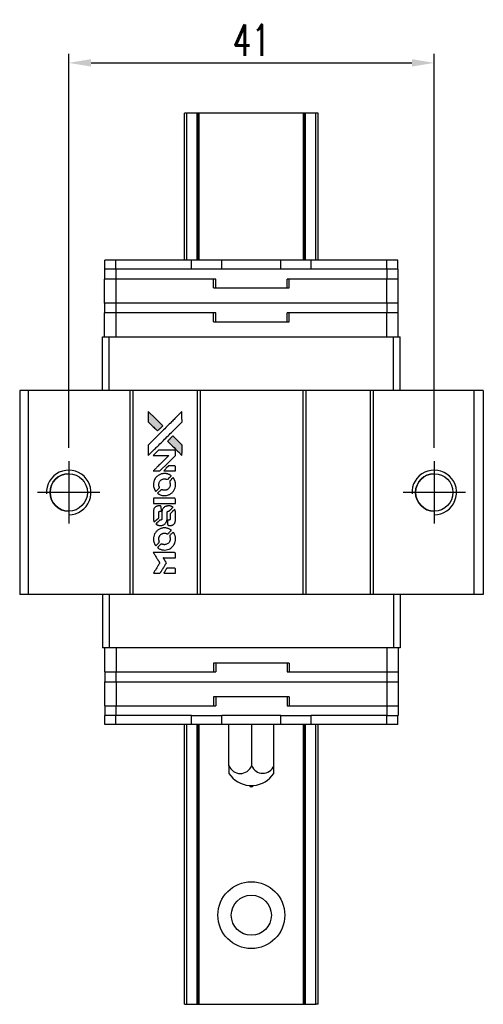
# Model space of a CAD drawing. Header units: millimetres. Extents: x 288 to 532, y -413 to -230.
# Tile 2 of 3: x 307 to 359, y -341 to -230. Entities that reach past the tile are written whole.
import ezdxf

# ---------------------------------------------------------------- set-up
doc = ezdxf.new("R2010")
doc.units = ezdxf.units.MM
doc.header["$LTSCALE"] = 0.1
doc.layers.get('0').update_dxf_attribs({"linetype": 'CONTINUOUS'})
doc.layers.get('Defpoints').update_dxf_attribs({"linetype": 'CONTINUOUS'})
doc.styles.add('DIM-7', font='SIMPLEX.shx', dxfattribs={"width": 0.7, "bigfont": 'chineset.shx'})
doc.dimstyles.new('CNS', dxfattribs={"dimtxt": 3.5, "dimasz": 2.5, "dimexe": 1, "dimexo": 1.5, "dimgap": 0.09, "dimtad": 0, "dimdsep": 46, "dimtxsty": 'DIM-7', "dimcen": 0.09, "dimclrd": 1, "dimclre": 1, "dimclrt": 4, "dimadec": 0, "dimazin": 0, "dimtfac": 1, "dimtix": 1, "dimtmove": 2, "dimatfit": 3, "dimfxl": 1, "dimtvp": 0.971429, "dimtolj": 1, "dimarcsym": 0})

# ---------------------------------------------------------------- blocks, each defined once
blk = doc.blocks.new('*D293')
at = {"color": 7, "lineweight": -2}
for p, q in [((312.61, -278.3), (312.61, -234.09)), ((353.61, -278.3), (353.61, -234.09)), ((315.11, -235.09), (351.11, -235.09))]:
    blk.add_line(p, q, dxfattribs=at)
at = {"color": 7}
for points in [[(315.11, -234.67), (315.11, -235.5), (312.61, -235.09)], [(351.11, -234.67), (351.11, -235.5), (353.61, -235.09)]]:
    blk.add_solid(points, dxfattribs=at)
at = {"layer": 'Defpoints', "color": 0}
for p in [(353.61, -235.09), (312.61, -279.8), (353.61, -279.8)]:
    blk.add_point(p, dxfattribs=at)
at = {"color": 7, "insert": (333.11, -232.54), "char_height": 3.5, "attachment_point": 5, "style": 'DIM-7'}
blk.add_mtext('\\A1;41', dxfattribs=at)
blk = doc.blocks.new('A$Ce5cb1b67')
at = {"linetype": 'Continuous'}
h = blk.add_hatch(color=256, dxfattribs=at)
h.dxf.hatch_style = 1
h.paths.add_polyline_path([(0, 18.17), (0, 17.58), (0, 16.99), (0.51, 16.49, 0.000288), (0.71, 16.29, 0.000479), (0.87, 16.13, 0.000013), (1.02, 15.98, 0.197177), (1.02, 15.98, 0.197497), (1.02, 15.98, 0.00004), (1.11, 16.07, 0.000834), (1.2, 16.16, 0.000506), (1.32, 16.27), (1.61, 16.56), (0.8, 17.36)])
h.paths.add_polyline_path([(2.75, 15.42), (2.46, 15.13, 0.000476), (2.35, 15.01, 0.000789), (2.25, 14.92, 0.000035), (2.17, 14.83, 0.19758), (2.17, 14.83, 0.198396), (2.17, 14.83, 0.000019), (2.28, 14.71, 0.000582), (2.41, 14.59, 0.000351), (2.56, 14.43, 0.000108), (3.21, 13.79, 0.000692), (3.53, 13.47, 0.000077), (3.76, 13.24, 0.197527), (3.77, 13.24, 0.410181), (3.77, 13.24, 0.000493), (3.77, 13.36, 0.002424), (3.78, 13.53, 0.000529), (3.78, 13.81), (3.78, 14.39), (3.26, 14.9)])
for points in [[(0.51, 16.49, 0.000288), (0.71, 16.29, 0.000479), (0.87, 16.13, 0.000013), (1.02, 15.98, 0.197177), (1.02, 15.98, 0.197497), (1.02, 15.98, 0.00004), (1.11, 16.07, 0.000836), (1.2, 16.16, 0.000505), (1.32, 16.27), (1.61, 16.56), (0.8, 17.36), (0, 18.17), (0, 17.58), (0, 16.99)], [(0.71, 13.93, -0.000056), (1.06, 14.28, -0.000021), (1.55, 14.77, -0.000021), (2.09, 15.31, -0.000025), (2.59, 15.81), (3.78, 16.99), (3.77, 17.58), (3.77, 18.16), (2.98, 17.37, 0.000274), (2.6, 16.99, 0.000123), (2.1, 16.5, 0.000121), (1.57, 15.97, 0.000165), (1.09, 15.49), (0, 14.4), (0, 13.81), (0, 13.22)], [(2.56, 14.43, 0.000108), (3.21, 13.79, 0.000692), (3.53, 13.47, 0.000077), (3.76, 13.24, 0.197527), (3.77, 13.24, 0.410182), (3.77, 13.24, 0.000493), (3.77, 13.36, 0.002424), (3.78, 13.53, 0.000529), (3.78, 13.81), (3.78, 14.39), (3.26, 14.9), (2.75, 15.42), (2.46, 15.13, 0.000476), (2.35, 15.01, 0.000789), (2.25, 14.92, 0.000035), (2.17, 14.83, 0.19758), (2.17, 14.83, 0.198396), (2.17, 14.83, 0.000019), (2.28, 14.71, 0.000582), (2.41, 14.59, 0.000351)], [(0.94, 11.49), (1.31, 11.49), (2.18, 12.36), (3.05, 13.23), (3.05, 13.47, 0.0008), (3.05, 13.63, 0.010795), (3.04, 13.69, 0.030495), (3.04, 13.72, 0.080372), (3.03, 13.74, 0.03816), (3.02, 13.76, 0.041799), (3, 13.78, 0.042486), (2.99, 13.79, 0.042078), (2.97, 13.8, 0.099276), (2.94, 13.81, 0.003302), (2.81, 13.81, 0.002586), (2.6, 13.81, 0.000204), (2.04, 13.81), (1.14, 13.81), (0.85, 13.52), (0.56, 13.23), (1.43, 13.23), (2.29, 13.22), (1.44, 12.37, 0.000253), (1.11, 12.04, 0.000412), (0.83, 11.77, 0.000041), (0.58, 11.52, 0.041338), (0.57, 11.51), (0.56, 11.49)], [(0.58, 9.83, 0.023681), (0.59, 9.72, 0.022402), (0.62, 9.62, 0.021929), (0.66, 9.52, 0.020503), (0.7, 9.42, 0.013745), (0.73, 9.36, 0.009767), (0.77, 9.3, 0.009658), (0.8, 9.24, 0.027804), (0.83, 9.2), (0.84, 9.19), (1.03, 9.37, 0.002053), (1.11, 9.46, 0.006738), (1.17, 9.52, 0.007826), (1.21, 9.56, 0.063909), (1.22, 9.58, 0.061532), (1.23, 9.61, 0.068674), (1.24, 9.65, 0.052072), (1.23, 9.69, 0.019648), (1.21, 9.74, -0.018366), (1.19, 9.8, -0.0288), (1.18, 9.86, -0.029061), (1.17, 9.92, -0.019155), (1.17, 9.99, -0.053809), (1.2, 10.13, -0.058833), (1.25, 10.27, -0.058566), (1.33, 10.38, -0.052525), (1.44, 10.48, -0.044733), (1.53, 10.54, -0.040573), (1.64, 10.58, -0.041123), (1.74, 10.61, -0.04951), (1.85, 10.61, -0.017369), (1.9, 10.6, -0.024255), (1.94, 10.6, -0.023787), (1.98, 10.58, -0.015798), (2.03, 10.57, 0.010631), (2.06, 10.55, 0.033653), (2.08, 10.55, 0.037806), (2.1, 10.55, 0.016307), (2.13, 10.55, 0.068179), (2.18, 10.55, 0.095747), (2.22, 10.57, 0.033418), (2.28, 10.62, 0.002133), (2.43, 10.78, 0.001452), (2.52, 10.87, 0.012393), (2.56, 10.91, 0.020479), (2.58, 10.93, 0.344362), (2.57, 10.94, 0.074287), (2.55, 10.96, 0.005454), (2.49, 11.01, 0.008391), (2.42, 11.05, 0.017097), (2.36, 11.08, 0.027375), (2.24, 11.13, 0.02835), (2.12, 11.17, 0.027723), (1.99, 11.19, 0.023913), (1.86, 11.2, 0.027047), (1.7, 11.19, 0.031685), (1.55, 11.17, 0.032425), (1.4, 11.13, 0.031013), (1.26, 11.07, 0.037914), (1.09, 10.97, 0.040153), (0.95, 10.85, 0.039834), (0.82, 10.71, 0.036173), (0.71, 10.54, 0.040752), (0.64, 10.38, 0.035885), (0.6, 10.2, 0.035491), (0.57, 10.01, 0.037615)], [(2.39, 11.49), (3.05, 11.49), (3.05, 11.73), (3.05, 11.98), (3.03, 12.01, 0.03146), (3.02, 12.02, 0.026444), (3.01, 12.03, 0.026444), (3, 12.04, 0.031457), (2.98, 12.05), (2.95, 12.07), (2.63, 12.07), (2.31, 12.07), (2.02, 11.79, 0.000745), (1.91, 11.68, 0.001228), (1.82, 11.58, 0.000087), (1.74, 11.5, 0.195134), (1.74, 11.49, 0.412117), (1.74, 11.49, 0.000048), (1.93, 11.49, 0.00109), (2.14, 11.49, 0.000653)], [(1.08, 8.96, 0.018008), (1.14, 8.92, 0.009842), (1.2, 8.88, 0.009807), (1.28, 8.85, 0.015716), (1.34, 8.82, 0.048467), (1.56, 8.75, 0.045841), (1.79, 8.72, 0.046006), (2.03, 8.74, 0.049638), (2.25, 8.8, 0.064819), (2.54, 8.95, 0.06695), (2.78, 9.17, 0.066691), (2.95, 9.45, 0.063505), (3.04, 9.76, 0.03135), (3.05, 9.84, 0.010439), (3.05, 9.96, 0.010391), (3.05, 10.08, 0.032408), (3.04, 10.16, 0.015696), (3.02, 10.25, 0.018095), (3, 10.34, 0.018551), (2.97, 10.42, 0.018352), (2.93, 10.5, 0.015568), (2.9, 10.56, 0.009832), (2.87, 10.62, 0.009795), (2.83, 10.68, 0.023727), (2.8, 10.72), (2.79, 10.73), (2.61, 10.56, 0.001528), (2.5, 10.45, 0.010022), (2.45, 10.4, 0.019586), (2.43, 10.37, 0.061865), (2.41, 10.34, 0.055054), (2.4, 10.31, 0.061607), (2.4, 10.27, 0.048725), (2.4, 10.22, 0.020221), (2.42, 10.16, -0.017722), (2.44, 10.1, -0.02685), (2.45, 10.04, -0.02759), (2.45, 9.99, -0.020233), (2.45, 9.93, -0.04793), (2.44, 9.81, -0.048386), (2.4, 9.69, -0.047866), (2.33, 9.59, -0.044964), (2.25, 9.5, -0.04333), (2.16, 9.42, -0.050921), (2.05, 9.36, -0.051473), (1.94, 9.33, -0.0459), (1.82, 9.32, -0.019014), (1.76, 9.32, -0.024114), (1.71, 9.33, -0.025081), (1.66, 9.34, -0.023892), (1.61, 9.36, 0.008624), (1.57, 9.37, 0.026486), (1.54, 9.38, 0.035074), (1.51, 9.38, 0.02756), (1.49, 9.38, 0.087163), (1.45, 9.37, 0.073291), (1.41, 9.35, 0.028074), (1.35, 9.3, 0.002594), (1.22, 9.17), (1.04, 8.99)], [(1.81, 7.85), (3.05, 7.85), (3.05, 8.1), (3.05, 8.34), (3.03, 8.37, 0.071429), (3.01, 8.39, 0.054799), (2.99, 8.41, 0.053585), (2.96, 8.43, 0.060698), (2.93, 8.44, 0.033975), (2.88, 8.44, 0.000112), (2.25, 8.44, 0.000726), (1.63, 8.44, 0.001084), (1.1, 8.44), (0.57, 8.43), (0.57, 8.14), (0.57, 7.85)], [(0.58, 6.04, 0.018538), (0.58, 6, 0.010695), (0.59, 5.96, 0.01068), (0.6, 5.92, 0.017678), (0.61, 5.88, 0.013849), (0.63, 5.84, 0.011814), (0.64, 5.79, 0.004513), (0.66, 5.75, 0.290035), (0.67, 5.75, 0.196418), (0.67, 5.75, 0.000124), (0.74, 5.82, 0.001477), (0.82, 5.9, 0.000898), (0.92, 6), (1.17, 6.24), (1.17, 6.55, -0.001471), (1.17, 6.79, -0.028714), (1.17, 6.86, -0.097073), (1.19, 6.9, -0.084199), (1.22, 6.93, -0.042698), (1.24, 6.95, -0.053912), (1.26, 6.96, -0.051004), (1.29, 6.97, -0.032967), (1.32, 6.97, 0.00807), (1.33, 6.97, 0.003023), (1.36, 6.97, 0.002994), (1.38, 6.97, 0.003629), (1.4, 6.97), (1.46, 6.98), (1.46, 7.21, 0.001618), (1.45, 7.33, 0.005206), (1.45, 7.4, 0.00535), (1.45, 7.45, 0.060675), (1.45, 7.47, 0.048484), (1.44, 7.48, 0.02389), (1.44, 7.5, 0.022812), (1.43, 7.51, 0.02462), (1.41, 7.52, 0.061781), (1.39, 7.55, 0.080179), (1.35, 7.56, 0.048561), (1.31, 7.57, 0.010021), (1.22, 7.57, 0.016602), (1.11, 7.57, 0.031409), (1.03, 7.55, 0.036474), (0.95, 7.53, 0.03439), (0.88, 7.5, 0.065928), (0.76, 7.42, 0.069066), (0.67, 7.31, 0.065697), (0.61, 7.18, 0.051559), (0.58, 7.02, 0.020904), (0.57, 6.94, 0.000451), (0.57, 6.53, 0.000419), (0.57, 6.12, 0.022759)], [(0.9, 5.5, 0.023289), (0.96, 5.46, 0.026845), (1.01, 5.43, 0.026047), (1.08, 5.41, 0.019751), (1.15, 5.39, 0.013249), (1.19, 5.38, 0.025169), (1.23, 5.37, 0.016532), (1.27, 5.37, 0.002937), (1.35, 5.37, 0.003317), (1.42, 5.37, 0.011808), (1.46, 5.37, 0.01777), (1.49, 5.38, 0.021476), (1.52, 5.38, 0.04325), (1.66, 5.42, 0.045753), (1.78, 5.49, 0.04649), (1.88, 5.57, 0.047672), (1.97, 5.67, 0.025315), (1.99, 5.71, 0.015208), (2.02, 5.76, 0.01512), (2.05, 5.82, 0.022488), (2.07, 5.87, 0.027857), (2.09, 5.95, 0.034138), (2.1, 6.02, 0.014286), (2.1, 6.14, 0.00124), (2.1, 6.43, -0.00103), (2.1, 6.6, -0.002552), (2.1, 6.73, -0.001594), (2.11, 6.83, -0.047676), (2.11, 6.86, -0.085307), (2.13, 6.9, -0.097789), (2.16, 6.93, -0.085947), (2.2, 6.96, -0.051339), (2.26, 6.97, 0.014634), (2.28, 6.97, 0.015028), (2.3, 6.97, 0.014927), (2.31, 6.98, 0.059415), (2.32, 6.98, 0.070595), (2.34, 6.99, 0.00028), (2.55, 7.2, 0.000111), (2.76, 7.41, 0.200239), (2.77, 7.42, 0.268906), (2.76, 7.42, 0.001866), (2.71, 7.45, 0.007532), (2.66, 7.48, 0.017818), (2.62, 7.5, 0.013256), (2.58, 7.52, 0.011636), (2.54, 7.53, 0.011528), (2.49, 7.54, 0.012303), (2.45, 7.56, 0.0423), (2.38, 7.56, 0.013657), (2.27, 7.57, 0.013857), (2.17, 7.56, 0.037428), (2.09, 7.55, 0.014927), (2.04, 7.54, 0.0122), (1.99, 7.52, 0.012518), (1.94, 7.51, 0.023062), (1.9, 7.49, 0.065961), (1.76, 7.4, 0.06055), (1.65, 7.27, 0.059676), (1.57, 7.11, 0.060497), (1.52, 6.94, 0.025683), (1.52, 6.9, 0.001528), (1.52, 6.79, 0.002124), (1.52, 6.65, 0.001173), (1.52, 6.49, -0.000809), (1.52, 6.19, -0.017164), (1.52, 6.1, -0.063931), (1.51, 6.05, -0.108429), (1.49, 6.02, -0.052941), (1.46, 6, -0.063675), (1.44, 5.99, -0.050562), (1.41, 5.98, -0.020337), (1.36, 5.98, 0.009897), (1.34, 5.97, 0.016482), (1.31, 5.97, 0.019019), (1.3, 5.97, 0.06043), (1.28, 5.96, 0.076267), (1.26, 5.94, 0.00054), (1.07, 5.75, 0.000307), (0.87, 5.55, 0.142594), (0.86, 5.53, 0.232419), (0.86, 5.53, 0.022995), (0.87, 5.52, 0.024627), (0.88, 5.51, 0.015407)], [(2.18, 5.47, 0.065483), (2.19, 5.44, 0.053271), (2.21, 5.41, 0.052018), (2.24, 5.39, 0.0556), (2.27, 5.38, 0.036839), (2.29, 5.37, 0.026922), (2.31, 5.37, 0.016905), (2.35, 5.37, 0.004317), (2.4, 5.37, 0.016369), (2.5, 5.37, 0.029936), (2.59, 5.38, 0.03418), (2.67, 5.4, 0.031327), (2.74, 5.43, 0.046935), (2.83, 5.49, 0.054053), (2.91, 5.56, 0.053701), (2.97, 5.64, 0.045364), (3.01, 5.74, 0.032479), (3.03, 5.83, 0.03386), (3.04, 5.92, 0.013578), (3.05, 6.06, 0.001155), (3.05, 6.42, 0.000413), (3.05, 6.73, 0.005008), (3.04, 6.85, 0.013199), (3.04, 6.92, 0.033956), (3.03, 6.97, 0.013909), (3.02, 7.02, 0.010864), (3, 7.07, 0.010938), (2.99, 7.12, 0.028702), (2.97, 7.16), (2.96, 7.18), (2.71, 6.93), (2.45, 6.68), (2.45, 6.39, -0.001504), (2.45, 6.27, -0.00328), (2.45, 6.17, -0.001901), (2.45, 6.1, -0.061333), (2.45, 6.08, -0.063621), (2.44, 6.05, -0.048633), (2.42, 6.03, -0.046769), (2.4, 6.01, -0.047961), (2.37, 5.99, -0.02678), (2.35, 5.98, -0.050957), (2.33, 5.98, -0.029398), (2.3, 5.97, -0.00401), (2.25, 5.97), (2.17, 5.97), (2.17, 5.73, 0.001061), (2.17, 5.59, 0.009147), (2.17, 5.53, 0.020721), (2.17, 5.49, 0.051619)], [(0.58, 3.73, 0.024131), (0.59, 3.62, 0.022344), (0.62, 3.51, 0.021883), (0.66, 3.41, 0.020884), (0.71, 3.3, 0.010669), (0.74, 3.24, 0.010389), (0.77, 3.19, 0.010913), (0.8, 3.13, 0.022227), (0.83, 3.09), (0.84, 3.08), (1.03, 3.27, 0.002452), (1.1, 3.34, 0.003628), (1.16, 3.41, 0.001662), (1.21, 3.46, 0.070159), (1.22, 3.48, 0.047671), (1.23, 3.49, 0.018624), (1.23, 3.5, 0.017921), (1.23, 3.52, 0.018804), (1.23, 3.54, 0.018255), (1.24, 3.56, 0.041312), (1.23, 3.58, 0.037164), (1.23, 3.6, 0.012342), (1.22, 3.62, -0.015101), (1.2, 3.68, -0.035998), (1.18, 3.73, -0.033244), (1.18, 3.78, -0.011249), (1.18, 3.86, -0.004059), (1.18, 3.92, -0.019693), (1.18, 3.96, -0.027943), (1.18, 3.98, -0.014411), (1.19, 4.02, -0.033089), (1.22, 4.1, -0.033887), (1.26, 4.18, -0.034021), (1.31, 4.25, -0.033942), (1.37, 4.32, -0.02816), (1.44, 4.38, -0.035032), (1.5, 4.42, -0.035269), (1.58, 4.46, -0.029196), (1.66, 4.49, -0.037862), (1.76, 4.5, -0.043657), (1.85, 4.51, -0.043064), (1.94, 4.49, -0.035184), (2.04, 4.46, 0.033699), (2.08, 4.45, 0.052815), (2.13, 4.44, 0.059167), (2.16, 4.44, 0.058972), (2.2, 4.45, 0.059208), (2.23, 4.47, 0.021125), (2.26, 4.5, 0.008691), (2.32, 4.56, 0.000851), (2.46, 4.7, 0.001873), (2.53, 4.77, 0.013884), (2.56, 4.8, 0.022355), (2.58, 4.83, 0.341453), (2.58, 4.84, 0.073011), (2.56, 4.85, 0.004587), (2.49, 4.9, 0.00748), (2.42, 4.94, 0.016837), (2.37, 4.97, 0.028606), (2.24, 5.02, 0.031352), (2.11, 5.06, 0.031004), (1.97, 5.09, 0.0268), (1.83, 5.09, 0.026698), (1.67, 5.09, 0.03002), (1.53, 5.06, 0.030357), (1.39, 5.02, 0.028554), (1.25, 4.96, 0.062944), (1, 4.79, 0.062206), (0.79, 4.56, 0.062448), (0.65, 4.29, 0.064355), (0.58, 4, 0.017377), (0.57, 3.94, 0.008369), (0.57, 3.86, 0.008367), (0.57, 3.79, 0.01757)], [(1.08, 2.85, 0.064158), (1.37, 2.7, 0.06356), (1.69, 2.62, 0.064004), (2.01, 2.63, 0.066747), (2.32, 2.72, 0.04321), (2.51, 2.82, 0.044737), (2.68, 2.96, 0.044901), (2.82, 3.12, 0.044184), (2.93, 3.31, 0.026293), (2.99, 3.45, 0.033344), (3.03, 3.59, 0.033227), (3.05, 3.73, 0.025815), (3.05, 3.88, 0.023119), (3.04, 4.03, 0.031044), (3.02, 4.16, 0.031337), (2.98, 4.29, 0.024258), (2.92, 4.42, 0.015622), (2.89, 4.47, 0.008495), (2.86, 4.53, 0.008415), (2.83, 4.58, 0.020814), (2.8, 4.62), (2.78, 4.63), (2.61, 4.45, 0.002843), (2.47, 4.32, 0.033917), (2.42, 4.27, 0.087906), (2.4, 4.22, 0.073302), (2.4, 4.18, 0.022047), (2.4, 4.15, 0.026465), (2.4, 4.13, 0.022233), (2.41, 4.11, 0.009985), (2.42, 4.07, -0.039011), (2.45, 3.96, -0.044398), (2.45, 3.85, -0.045096), (2.44, 3.74, -0.04265), (2.41, 3.63, -0.071154), (2.33, 3.47, -0.068827), (2.2, 3.34, -0.068713), (2.05, 3.26, -0.070507), (1.87, 3.22, -0.028605), (1.8, 3.21, -0.031418), (1.73, 3.22, -0.031044), (1.66, 3.23, -0.02668), (1.59, 3.26, 0.038913), (1.54, 3.27, 0.043732), (1.5, 3.28, 0.047754), (1.46, 3.28, 0.075756), (1.43, 3.27, 0.07294), (1.41, 3.25, 0.003456), (1.36, 3.21, 0.005023), (1.3, 3.15, 0.002422), (1.22, 3.07, 0.000819), (1.15, 3, 0.001349), (1.09, 2.94, 0.0001), (1.04, 2.89, 0.205335), (1.04, 2.89, 0.219821), (1.04, 2.89, 0.002494), (1.05, 2.88, 0.007089), (1.07, 2.87, 0.004494)], [(0.94, 0), (1.31, 0), (1.38, 0.1, -0.000297), (1.42, 0.17, -0.000037), (1.5, 0.3, -0.000043), (1.6, 0.46, -0.000036), (1.71, 0.64, 0.000044), (1.81, 0.81, 0.000063), (1.9, 0.96, 0.000035), (1.98, 1.09, 0.0009), (2, 1.12), (2.03, 1.17), (1.99, 1.24, 0.001175), (1.97, 1.27, 0.000208), (1.92, 1.34, 0.000225), (1.87, 1.43, 0.000203), (1.82, 1.51, -0.000711), (1.77, 1.6, -0.001119), (1.72, 1.67, -0.000263), (1.69, 1.73, -0.04589), (1.68, 1.73, -0.519312), (1.69, 1.74, -0.001914), (1.79, 1.74, -0.003124), (1.95, 1.74, -0.000285), (2.36, 1.74), (3.05, 1.74), (3.05, 1.98, 0.001727), (3.05, 2.15, 0.025279), (3.04, 2.21, 0.073886), (3.04, 2.25, 0.07426), (3.02, 2.28, 0.03264), (3.01, 2.29, 0.01784), (3, 2.3, 0.017712), (2.99, 2.3, 0.026854), (2.98, 2.31), (2.95, 2.32), (1.76, 2.33), (0.56, 2.33), (0.57, 2.31, -0.004595), (0.58, 2.3, -0.00016), (0.6, 2.27, -0.000298), (0.63, 2.23, -0.000208), (0.66, 2.18, 0.000986), (0.75, 2.03, 0.00025), (0.89, 1.8, 0.000268), (1.05, 1.56, 0.000436), (1.18, 1.35, -0.002932), (1.22, 1.28, -0.004718), (1.25, 1.22, -0.001113), (1.29, 1.17, -0.227179), (1.29, 1.16, -0.045982), (1.28, 1.16, -0.000145), (1.24, 1.09, -0.000825), (1.19, 1.01, -0.000517), (1.13, 0.92, 0.000056), (0.94, 0.6, 0.000289), (0.83, 0.43, 0.000481), (0.75, 0.3, 0.000418), (0.67, 0.16), (0.57, 0)], [(2.39, 0), (3.05, 0), (3.05, 0.24, 0.000842), (3.05, 0.39, 0.010591), (3.05, 0.45, 0.028995), (3.04, 0.48, 0.069543), (3.04, 0.51, 0.051063), (3.02, 0.53, 0.039932), (3.01, 0.55, 0.039414), (2.99, 0.56, 0.045845), (2.96, 0.58, 0.094811), (2.94, 0.58, 0.007124), (2.88, 0.58, 0.004713), (2.76, 0.59, 0.000534), (2.51, 0.59), (2.09, 0.59), (2.05, 0.53, 0.000828), (1.94, 0.35, 0.000879), (1.84, 0.18, 0.000048), (1.73, 0.01, 0.137596), (1.73, 0, 0.413028), (1.73, 0, 0.000016), (1.93, 0, 0.000623), (2.14, 0, 0.000374)]]:
    blk.add_lwpolyline(points, format="xyb", close=True)

msp = doc.modelspace()

# ---------------------------------------------------------------- linework, layer by layer
at = {"color": 7, "linetype": 'Continuous', "lineweight": 25}
for p, q in [((325.841, -240.749), (325.59, -240.749)), ((325.59, -257.249), (325.59, -240.749)), ((325.59, -240.749), (325.59, -240.749)), ((325.59, -257.249), (325.59, -240.749)), ((327.03, -240.749), (325.841, -240.749)), ((325.841, -257.249), (325.841, -240.749)), ((327.115, -240.749), (327.03, -240.749)), ((327.03, -257.249), (327.03, -240.749)), ((327.24, -240.749), (327.115, -240.749)), ((327.115, -257.249), (327.115, -240.749)), ((327.24, -257.249), (327.24, -240.749)), ((338.94, -240.749), (327.24, -240.749)), ((338.94, -257.249), (338.94, -240.749)), ((339.064, -240.749), (338.94, -240.749)), ((339.15, -240.749), (339.064, -240.749)), ((339.064, -257.249), (339.064, -240.749)), ((340.338, -240.749), (339.15, -240.749)), ((339.15, -257.249), (339.15, -240.749)), ((340.338, -257.249), (340.338, -240.749)), ((340.59, -257.249), (340.59, -240.749)), ((340.59, -257.249), (340.59, -240.749)), ((316.64, -258.249), (316.64, -257.249)), ((317.89, -257.249), (316.64, -257.249)), ((317.89, -258.249), (317.89, -257.249)), ((326.39, -257.249), (317.89, -257.249)), ((326.39, -258.249), (326.39, -257.249)), ((329.79, -257.249), (326.39, -257.249)), ((329.79, -258.249), (329.79, -257.249)), ((336.39, -257.249), (329.79, -257.249)), ((336.39, -258.249), (336.39, -257.249)), ((339.79, -257.249), (336.39, -257.249)), ((339.79, -258.249), (339.79, -257.249)), ((348.29, -257.249), (339.79, -257.249)), ((348.29, -258.249), (348.29, -257.249)), ((349.54, -257.249), (348.29, -257.249)), ((349.54, -258.249), (349.54, -257.249)), ((317.89, -258.249), (316.64, -258.249)), ((316.661, -259.349), (316.661, -258.249)), ((326.39, -258.249), (317.89, -258.249)), ((317.911, -259.349), (317.911, -258.249)), ((348.311, -258.249), (317.911, -258.249)), ((336.39, -258.249), (329.79, -258.249)), ((348.29, -258.249), (339.79, -258.249)), ((348.311, -259.349), (348.311, -258.249)), ((349.561, -258.249), (348.311, -258.249)), ((349.561, -259.349), (349.561, -258.249)), ((316.625, -262.049), (316.625, -259.349)), ((317.926, -259.349), (316.625, -259.349)), ((317.926, -262.049), (317.926, -259.349)), ((328.85, -259.349), (317.926, -259.349)), ((329.112, -259.349), (328.85, -259.349)), ((328.85, -260.349), (328.85, -259.349)), ((329.112, -260.349), (329.112, -259.349)), ((337.35, -259.349), (337.112, -259.349)), ((337.112, -260.349), (337.112, -259.349)), ((337.35, -260.349), (337.35, -259.349)), ((348.273, -259.349), (337.35, -259.349)), ((348.273, -262.049), (348.273, -259.349)), ((348.3, -259.349), (348.273, -259.349)), ((348.311, -259.349), (348.3, -259.349)), ((349.561, -259.349), (348.311, -259.349)), ((349.575, -259.349), (349.561, -259.349)), ((349.575, -262.049), (349.575, -259.349)), ((328.85, -260.349), (337.35, -260.349)), ((317.926, -262.049), (316.625, -262.049)), ((316.661, -263.149), (316.661, -262.049)), ((317.911, -263.149), (317.911, -262.049)), ((348.273, -262.049), (317.926, -262.049)), ((348.3, -262.049), (348.273, -262.049)), ((348.311, -262.049), (348.3, -262.049)), ((348.311, -263.149), (348.311, -262.049)), ((349.561, -262.049), (348.311, -262.049)), ((349.561, -263.149), (349.561, -262.049)), ((349.575, -262.049), (349.561, -262.049)), ((316.625, -265.849), (316.625, -263.149)), ((317.926, -263.149), (316.625, -263.149)), ((317.926, -265.849), (317.926, -263.149)), ((328.85, -263.149), (317.926, -263.149)), ((329.112, -263.149), (328.85, -263.149)), ((328.85, -264.149), (328.85, -263.149)), ((329.112, -264.149), (329.112, -263.149)), ((337.35, -263.149), (337.112, -263.149)), ((337.112, -264.149), (337.112, -263.149)), ((337.35, -264.149), (337.35, -263.149)), ((348.273, -263.149), (337.35, -263.149)), ((348.273, -265.849), (348.273, -263.149)), ((348.3, -263.149), (348.273, -263.149)), ((348.311, -263.149), (348.3, -263.149)), ((349.561, -263.149), (348.311, -263.149)), ((349.575, -263.149), (349.561, -263.149)), ((349.575, -265.849), (349.575, -263.149)), ((328.85, -264.149), (337.35, -264.149)), ((316.39, -271.849), (316.39, -265.849)), ((316.39, -265.849), (317.148, -265.849)), ((317.148, -271.849), (317.148, -265.849)), ((317.148, -265.849), (349.032, -265.849)), ((349.032, -271.849), (349.032, -265.849)), ((349.032, -265.849), (349.79, -265.849)), ((349.79, -271.849), (349.79, -265.849)), ((307.11, -271.849), (307.11, -294.749)), ((308.06, -271.849), (307.11, -271.849)), ((308.06, -271.849), (308.06, -294.749)), ((319.46, -271.849), (308.06, -271.849)), ((319.46, -271.849), (319.46, -294.749)), ((319.81, -271.849), (319.46, -271.849)), ((319.81, -271.849), (319.81, -294.749)), ((327.01, -271.849), (319.81, -271.849)), ((327.01, -271.849), (327.01, -294.749)), ((327.36, -271.849), (327.01, -271.849)), ((327.36, -271.849), (327.36, -294.749)), ((338.86, -271.849), (327.36, -271.849)), ((338.86, -271.849), (338.86, -294.749)), ((339.21, -271.849), (338.86, -271.849)), ((339.21, -271.849), (339.21, -294.749)), ((346.41, -271.849), (339.21, -271.849)), ((346.41, -271.849), (346.41, -294.749)), ((346.76, -271.849), (346.41, -271.849)), ((346.76, -271.849), (346.76, -294.749)), ((358.06, -271.849), (346.76, -271.849)), ((358.06, -271.849), (358.06, -294.749)), ((359.11, -271.849), (358.06, -271.849)), ((359.11, -271.849), (359.11, -294.749)), ((308.06, -294.749), (307.11, -294.749)), ((319.46, -294.749), (308.06, -294.749)), ((316.39, -294.749), (316.39, -300.749)), ((317.148, -294.749), (317.148, -300.749)), ((319.81, -294.749), (319.46, -294.749)), ((327.01, -294.749), (319.81, -294.749)), ((327.36, -294.749), (327.01, -294.749)), ((338.86, -294.749), (327.36, -294.749)), ((339.21, -294.749), (338.86, -294.749)), ((346.41, -294.749), (339.21, -294.749)), ((346.76, -294.749), (346.41, -294.749)), ((358.06, -294.749), (346.76, -294.749)), ((349.032, -294.749), (349.032, -300.749)), ((349.79, -294.749), (349.79, -300.749)), ((359.11, -294.749), (358.06, -294.749)), ((317.148, -300.749), (316.39, -300.749)), ((316.625, -300.749), (316.625, -303.449)), ((349.032, -300.749), (317.148, -300.749)), ((317.926, -300.749), (317.926, -303.449)), ((348.273, -300.749), (348.273, -303.449)), ((349.79, -300.749), (349.032, -300.749)), ((349.575, -300.749), (349.575, -303.449)), ((328.85, -302.449), (328.85, -303.449)), ((337.349, -302.449), (328.85, -302.449)), ((329.097, -302.449), (329.097, -303.449)), ((337.097, -302.449), (337.097, -303.449)), ((337.349, -302.449), (337.349, -303.449)), ((316.625, -303.449), (316.647, -303.449)), ((316.647, -303.449), (316.647, -304.549)), ((316.647, -303.449), (317.897, -303.449)), ((317.897, -303.449), (317.897, -304.549)), ((317.897, -303.449), (317.898, -303.449)), ((317.898, -303.449), (317.926, -303.449)), ((317.926, -303.449), (328.85, -303.449)), ((328.85, -303.449), (329.097, -303.449)), ((337.097, -303.449), (337.349, -303.449)), ((337.349, -303.449), (348.273, -303.449)), ((348.273, -303.449), (349.575, -303.449)), ((348.297, -303.449), (348.297, -304.549)), ((349.547, -303.449), (349.547, -304.549)), ((316.625, -304.549), (316.625, -307.249)), ((316.625, -304.549), (316.647, -304.549)), ((316.647, -304.549), (317.897, -304.549)), ((317.897, -304.549), (317.898, -304.549)), ((317.898, -304.549), (317.926, -304.549)), ((317.926, -304.549), (317.926, -307.249)), ((317.926, -304.549), (348.273, -304.549)), ((348.273, -304.549), (348.273, -307.249)), ((348.273, -304.549), (349.575, -304.549)), ((349.575, -304.549), (349.575, -307.249)), ((328.85, -306.249), (328.85, -307.249)), ((337.349, -306.249), (328.85, -306.249)), ((329.097, -306.249), (329.097, -307.249)), ((337.097, -306.249), (337.097, -307.249)), ((337.349, -306.249), (337.349, -307.249)), ((316.625, -307.249), (316.647, -307.249)), ((316.647, -307.249), (316.647, -308.349)), ((316.647, -307.249), (317.897, -307.249)), ((317.897, -307.249), (317.897, -308.349)), ((317.897, -307.249), (317.898, -307.249)), ((317.898, -307.249), (317.926, -307.249)), ((317.926, -307.249), (328.85, -307.249)), ((328.85, -307.249), (329.097, -307.249)), ((337.097, -307.249), (337.349, -307.249)), ((337.349, -307.249), (348.273, -307.249)), ((348.273, -307.249), (349.575, -307.249)), ((348.297, -307.249), (348.297, -308.349)), ((349.547, -307.249), (349.547, -308.349)), ((316.64, -309.349), (316.64, -308.349)), ((317.89, -308.349), (316.64, -308.349)), ((317.89, -309.349), (316.64, -309.349)), ((317.89, -309.349), (317.89, -308.349)), ((326.39, -308.349), (317.89, -308.349)), ((326.39, -309.349), (317.89, -309.349)), ((325.59, -340.749), (325.59, -309.349)), ((325.59, -340.749), (325.59, -309.349)), ((325.841, -340.749), (325.841, -309.349)), ((326.39, -308.349), (329.79, -308.349)), ((326.39, -309.349), (326.39, -308.349)), ((329.79, -309.349), (326.39, -309.349)), ((327.03, -340.749), (327.03, -309.349)), ((327.115, -340.749), (327.115, -309.349)), ((327.24, -340.749), (327.24, -309.349)), ((336.39, -308.349), (329.79, -308.349)), ((329.79, -309.349), (329.79, -308.349)), ((336.39, -309.349), (329.79, -309.349)), ((330.579, -313.967), (330.579, -309.349)), ((333.131, -313.967), (333.131, -309.349)), ((335.614, -313.967), (335.614, -309.349)), ((336.39, -308.349), (339.79, -308.349)), ((336.39, -309.349), (336.39, -308.349)), ((339.79, -309.349), (336.39, -309.349)), ((338.94, -340.749), (338.94, -309.349)), ((339.064, -340.749), (339.064, -309.349)), ((339.15, -340.749), (339.15, -309.349)), ((348.29, -308.349), (339.79, -308.349)), ((339.79, -309.349), (339.79, -308.349)), ((348.29, -309.349), (339.79, -309.349)), ((340.338, -340.749), (340.338, -309.349)), ((340.59, -340.749), (340.59, -309.349)), ((340.59, -340.749), (340.59, -309.349)), ((348.29, -309.349), (348.29, -308.349)), ((348.291, -308.349), (348.29, -308.349)), ((349.54, -309.349), (348.29, -309.349)), ((348.291, -308.349), (348.297, -308.349)), ((348.297, -308.349), (349.547, -308.349)), ((349.54, -309.349), (349.54, -308.349)), ((330.579, -313.967), (330.579, -314.832)), ((335.614, -314.832), (335.614, -313.967)), ((332.864, -316.19), (333.299, -316.19)), ((333.299, -316.19), (333.329, -316.19)), ((325.59, -340.749), (325.841, -340.749)), ((325.59, -340.749), (325.59, -340.749)), ((325.841, -340.749), (327.03, -340.749)), ((327.03, -340.749), (327.115, -340.749)), ((327.115, -340.749), (327.24, -340.749)), ((327.24, -340.749), (338.94, -340.749)), ((338.94, -340.749), (339.064, -340.749)), ((339.064, -340.749), (339.15, -340.749)), ((339.15, -340.749), (340.338, -340.749))]:
    msp.add_line(p, q, dxfattribs=at)
for p, q in [((312.61, -279.799), (312.61, -286.799)), ((353.61, -279.799), (353.61, -286.799)), ((316.11, -283.299), (309.11, -283.299)), ((357.11, -283.299), (350.11, -283.299))]:
    msp.add_line(p, q)
for centre, radius in [((312.61, -283.299), 2.1), ((353.61, -283.299), 2.1), ((333.09, -330.749), 3.75), ((333.09, -330.749), 2.25)]:
    msp.add_circle(centre, radius, dxfattribs=at)
for centre in [(312.61, -283.299), (353.61, -283.299)]:
    msp.add_arc(centre, 2.5, 270, 183.42717)
for centre, radius, start, end in [((312.61, -283.299), 2.1, 90, 180), ((353.61, -283.299), 2.1, 90, 180), ((312.61, -283.299), 2.1, 180, 270), ((353.61, -283.299), 2.1, 180, 270), ((331.855, -313.479), 1.366, 200.95956, 339.04044), ((333.097, -313.199), 3, 212.95998, 265.54803), ((334.372, -313.488), 1.331, 201.12967, 338.87033), ((333.097, -313.199), 3, 274.45197, 327.04002), ((333.097, -316.099), 0.25, 201.33333, 270), ((333.097, -316.099), 0.25, 270, 338.66667)]:
    msp.add_arc(centre, radius, start, end, dxfattribs=at)
for points in [[(340.59, -240.749), (340.59, -240.749), (340.566, -240.749), (340.471, -240.749), (340.402, -240.749), (340.338, -240.749)], [(340.59, -340.749), (340.59, -340.749), (340.566, -340.749), (340.471, -340.749), (340.402, -340.749), (340.338, -340.749)]]:
    msp.add_open_spline(points, degree=3, knots=[0, 0, 0, 0, 0.5, 0.5, 1, 1, 1, 1], dxfattribs=at)

# ---------------------------------------------------------------- block references
msp.add_blockref('A$Ce5cb1b67', (321.536, -292.379))

# ---------------------------------------------------------------- dimensions: what is measured, and where the dimension line sits
at = {"color": 7}
dim = msp.add_linear_dim(base=(353.61, -235.088), p1=(312.61, -279.799), p2=(353.61, -279.799), dimstyle='CNS', override={"dimgap": 0.8, "dimtad": 1, "dimclrd": 7, "dimclre": 7, "dimclrt": 7, "dimadec": 2, "dimazin": 2, "dimtmove": 1}, dxfattribs=at)
dim.commit()
dim.dimension.update_dxf_attribs({"geometry": '*D293', "text_midpoint": (333.11, -232.538)})

doc.saveas('drawing.dxf')
